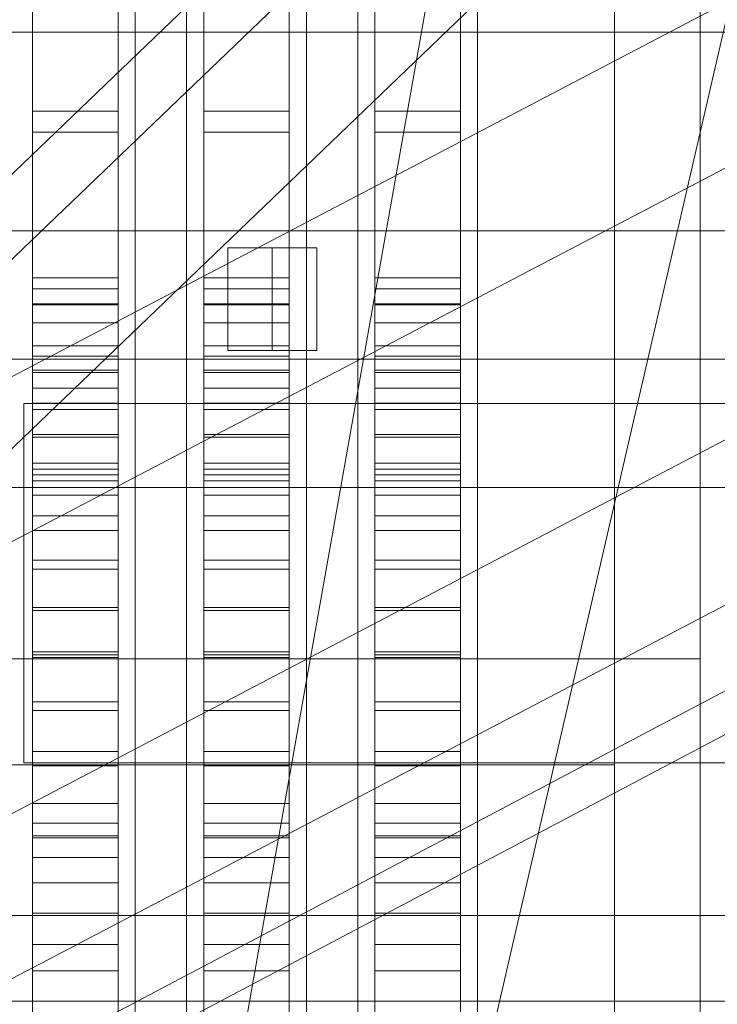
# Model space of a CAD drawing. Header units: millimetres. Extents: x -4738 to 65662, y -68080 to 6847.
# Tile 148 of 256: x -1580 to -1498, y -34340 to -34225. Entities that reach past the tile are written whole.
import ezdxf

# ---------------------------------------------------------------- set-up
doc = ezdxf.new("R2010")
doc.units = ezdxf.units.MM
for name, color, linetype, lineweight in [('COTAS_O', 1, 'Continuous', 0), ('frontal_briquetadora', 7, 'Continuous', 0), ('frontal_C03', 7, 'Continuous', 0), ('frontal_C10', 7, 'Continuous', 0), ('frontal_dosificador', 7, 'Continuous', 0)]:
    doc.layers.add(name, color=color, linetype=linetype, lineweight=lineweight)
doc.dimstyles.new('R19_100', dxfattribs={"dimtxt": 250, "dimasz": 150, "dimexe": 150, "dimexo": 80, "dimgap": 100, "dimtad": 1, "dimtih": 1, "dimtoh": 1, "dimdsep": 46, "dimcen": 0.09, "dimadec": 0, "dimazin": 0, "dimtfac": 1, "dimtdec": 4, "dimtofl": 0, "dimtmove": 0, "dimatfit": 3, "dimfxl": 1, "dimtolj": 1, "dimtzin": 0, "dimarcsym": 0})

# ---------------------------------------------------------------- blocks, each defined once
blk = doc.blocks.new('DIM_R31_47')
at = {"layer": 'COTAS_O'}
for p, q in [((-1725, -31700), (-1025, -31700)), ((-1025, -31700), (-1070, -31850)), ((-1025, -34400), (-1025, -31700)), ((-1025, -31700), (-980, -31850)), ((-1025, -34400), (-1070, -34250)), ((-1025, -34400), (-980, -34250)), ((-1725, -34400), (-1025, -34400))]:
    blk.add_line(p, q, dxfattribs=at)
blk.add_text('2700 O', height=250, rotation=90, dxfattribs=at).set_placement((-1125, -33050))
blk = doc.blocks.new('DIM_R31_48')
at = {"layer": 'COTAS_O'}
for p, q in [((-1725, -33700), (-1575, -33655)), ((1725, -33700), (1575, -33655)), ((-1725, -34400), (-1725, -33700)), ((-1725, -33700), (1725, -33700)), ((-1725, -33700), (-1575, -33745)), ((1725, -33700), (1575, -33745)), ((1725, -34400), (1725, -33700))]:
    blk.add_line(p, q, dxfattribs=at)
blk.add_text('3450 O', height=250, dxfattribs=at).set_placement((0, -33600))

msp = doc.modelspace()

# ---------------------------------------------------------------- linework, layer by layer
at = {"layer": 'frontal_briquetadora'}
for p, q in [((-1578, -34255.522), (-1578, -34023.687)), ((-1568, -34255.522), (-1568, -34023.687)), ((-1558, -34255.522), (-1558, -34023.687)), ((-1548, -34255.522), (-1548, -34023.687)), ((-1538, -34255.522), (-1538, -34023.687)), ((-1528, -34255.522), (-1528, -34023.687)), ((-1578, -34263.452), (-1578, -34031.618)), ((-1568, -34263.452), (-1568, -34031.618)), ((-1558, -34263.452), (-1558, -34031.618)), ((-1548, -34263.452), (-1548, -34031.618)), ((-1538, -34263.452), (-1538, -34031.618)), ((-1528, -34263.452), (-1528, -34031.618)), ((-1566, -34232.316), (-1566, -34213.667)), ((-1560, -34232.316), (-1560, -34213.667)), ((-1546, -34232.316), (-1546, -34213.667)), ((-1540, -34232.316), (-1540, -34213.667)), ((-1526, -34232.316), (-1526, -34213.667)), ((-1510, -34232.316), (-1510, -34213.667)), ((-1566, -34233.568), (-1566, -34215.195)), ((-1560, -34233.568), (-1560, -34215.195)), ((-1546, -34233.568), (-1546, -34215.195)), ((-1540, -34233.568), (-1540, -34215.195)), ((-1526, -34233.568), (-1526, -34215.195)), ((-1578, -34215.781), (-1578, -34236.052)), ((-1568, -34215.781), (-1568, -34236.052)), ((-1558, -34215.781), (-1558, -34236.052)), ((-1548, -34215.781), (-1548, -34236.052)), ((-1538, -34215.781), (-1538, -34236.052)), ((-1528, -34215.781), (-1528, -34236.052)), ((-1578, -34218.738), (-1578, -34238.484)), ((-1568, -34218.738), (-1568, -34238.484)), ((-1558, -34218.738), (-1558, -34238.484)), ((-1548, -34218.738), (-1548, -34238.484)), ((-1538, -34218.738), (-1538, -34238.484)), ((-1528, -34218.738), (-1528, -34238.484)), ((-1510, -34229.008), (-1510, -34225.448)), ((-1510, -34236.008), (-1510, -34229.008)), ((-1566, -34251.367), (-1566, -34232.316)), ((-1560, -34251.367), (-1560, -34232.316)), ((-1546, -34251.367), (-1546, -34232.316)), ((-1540, -34251.367), (-1540, -34232.316)), ((-1526, -34251.367), (-1526, -34232.316)), ((-1510, -34251.367), (-1510, -34232.316)), ((-1566, -34252.354), (-1566, -34233.568)), ((-1560, -34252.354), (-1560, -34233.568)), ((-1546, -34252.354), (-1546, -34233.568)), ((-1540, -34252.354), (-1540, -34233.568)), ((-1526, -34252.354), (-1526, -34233.568)), ((-1578, -34236.052), (-1578, -34256.779)), ((-1578, -34236.052), (-1568, -34236.052)), ((-1568, -34236.052), (-1568, -34256.779)), ((-1558, -34236.052), (-1558, -34256.779)), ((-1558, -34236.052), (-1548, -34236.052)), ((-1548, -34236.052), (-1548, -34256.779)), ((-1538, -34236.052), (-1538, -34256.779)), ((-1538, -34236.052), (-1528, -34236.052)), ((-1528, -34236.052), (-1528, -34256.779)), ((-1510, -34246.208), (-1510, -34236.008)), ((-1578, -34238.484), (-1578, -34258.674)), ((-1578, -34238.484), (-1568, -34238.484)), ((-1568, -34238.484), (-1568, -34258.674)), ((-1558, -34238.484), (-1558, -34258.674)), ((-1558, -34238.484), (-1548, -34238.484)), ((-1548, -34238.484), (-1548, -34258.674)), ((-1538, -34238.484), (-1538, -34258.674)), ((-1538, -34238.484), (-1528, -34238.484)), ((-1528, -34238.484), (-1528, -34258.674)), ((-1510, -34259.262), (-1510, -34246.208)), ((-1566, -34270.741), (-1566, -34251.367)), ((-1560, -34270.741), (-1560, -34251.367)), ((-1546, -34270.741), (-1546, -34251.367)), ((-1540, -34270.741), (-1540, -34251.367)), ((-1526, -34270.741), (-1526, -34251.367)), ((-1510, -34270.741), (-1510, -34251.367)), ((-1566, -34271.473), (-1566, -34252.354)), ((-1560, -34271.473), (-1560, -34252.354)), ((-1546, -34271.473), (-1546, -34252.354)), ((-1540, -34271.473), (-1540, -34252.354)), ((-1526, -34271.473), (-1526, -34252.354)), ((-1566, -34256.659), (-1566, -34253.764)), ((-1560, -34256.659), (-1560, -34253.764)), ((-1546, -34256.659), (-1546, -34253.764)), ((-1540, -34256.659), (-1540, -34253.764)), ((-1526, -34256.659), (-1526, -34253.764)), ((-1510, -34256.659), (-1510, -34253.764)), ((-1578, -34256.8), (-1578, -34255.522)), ((-1578, -34255.522), (-1568, -34255.522)), ((-1568, -34256.8), (-1568, -34255.522)), ((-1558, -34256.8), (-1558, -34255.522)), ((-1558, -34255.522), (-1548, -34255.522)), ((-1548, -34256.8), (-1548, -34255.522)), ((-1538, -34256.8), (-1538, -34255.522)), ((-1538, -34255.522), (-1528, -34255.522)), ((-1528, -34256.8), (-1528, -34255.522)), ((-1578, -34256.779), (-1578, -34277.861)), ((-1578, -34256.779), (-1568, -34256.779)), ((-1578, -34258.552), (-1578, -34256.8)), ((-1578, -34256.8), (-1568, -34256.8)), ((-1568, -34256.779), (-1568, -34277.861)), ((-1568, -34258.552), (-1568, -34256.8)), ((-1566, -34262.386), (-1566, -34256.659)), ((-1560, -34262.386), (-1560, -34256.659)), ((-1558, -34256.779), (-1558, -34277.861)), ((-1558, -34256.779), (-1548, -34256.779)), ((-1558, -34258.552), (-1558, -34256.8)), ((-1558, -34256.8), (-1548, -34256.8)), ((-1548, -34256.779), (-1548, -34277.861)), ((-1548, -34258.552), (-1548, -34256.8)), ((-1546, -34262.386), (-1546, -34256.659)), ((-1540, -34262.386), (-1540, -34256.659)), ((-1538, -34256.779), (-1538, -34277.861)), ((-1538, -34256.779), (-1528, -34256.779)), ((-1538, -34258.552), (-1538, -34256.8)), ((-1538, -34256.8), (-1528, -34256.8)), ((-1528, -34256.779), (-1528, -34277.861)), ((-1528, -34258.552), (-1528, -34256.8)), ((-1526, -34262.386), (-1526, -34256.659)), ((-1510, -34262.386), (-1510, -34256.659)), ((-1578, -34260.772), (-1578, -34258.552)), ((-1578, -34258.552), (-1568, -34258.552)), ((-1578, -34258.674), (-1578, -34279.211)), ((-1578, -34258.674), (-1568, -34258.674)), ((-1568, -34260.772), (-1568, -34258.552)), ((-1568, -34258.674), (-1568, -34279.211)), ((-1558, -34260.772), (-1558, -34258.552)), ((-1558, -34258.552), (-1548, -34258.552)), ((-1558, -34258.674), (-1558, -34279.211)), ((-1558, -34258.674), (-1548, -34258.674)), ((-1548, -34260.772), (-1548, -34258.552)), ((-1548, -34258.674), (-1548, -34279.211)), ((-1538, -34260.772), (-1538, -34258.552)), ((-1538, -34258.552), (-1528, -34258.552)), ((-1538, -34258.674), (-1538, -34279.211)), ((-1538, -34258.674), (-1528, -34258.674)), ((-1528, -34260.772), (-1528, -34258.552)), ((-1528, -34258.674), (-1528, -34279.211)), ((-1510, -34274.725), (-1510, -34259.262)), ((-1578, -34263.45), (-1578, -34260.772)), ((-1578, -34260.772), (-1568, -34260.772)), ((-1568, -34263.45), (-1568, -34260.772)), ((-1558, -34263.45), (-1558, -34260.772)), ((-1558, -34260.772), (-1548, -34260.772)), ((-1548, -34263.45), (-1548, -34260.772)), ((-1538, -34263.45), (-1538, -34260.772)), ((-1538, -34260.772), (-1528, -34260.772)), ((-1528, -34263.45), (-1528, -34260.772)), ((-1510, -34266.326), (-1510, -34260.713)), ((-1566, -34270.817), (-1566, -34262.386)), ((-1560, -34270.817), (-1560, -34262.386)), ((-1546, -34270.817), (-1546, -34262.386)), ((-1540, -34270.817), (-1540, -34262.386)), ((-1526, -34270.817), (-1526, -34262.386)), ((-1510, -34270.817), (-1510, -34262.386)), ((-1578, -34266.579), (-1578, -34263.45)), ((-1578, -34263.45), (-1568, -34263.45)), ((-1578, -34264.651), (-1578, -34263.452)), ((-1568, -34266.579), (-1568, -34263.45)), ((-1568, -34264.651), (-1568, -34263.452)), ((-1558, -34266.579), (-1558, -34263.45)), ((-1558, -34263.45), (-1548, -34263.45)), ((-1558, -34264.651), (-1558, -34263.452)), ((-1548, -34266.579), (-1548, -34263.45)), ((-1548, -34264.651), (-1548, -34263.452)), ((-1538, -34266.579), (-1538, -34263.45)), ((-1538, -34263.45), (-1528, -34263.45)), ((-1538, -34264.651), (-1538, -34263.452)), ((-1528, -34266.579), (-1528, -34263.45)), ((-1528, -34264.651), (-1528, -34263.452)), ((-1578, -34266.294), (-1578, -34264.651)), ((-1578, -34264.651), (-1568, -34264.651)), ((-1568, -34266.294), (-1568, -34264.651)), ((-1566, -34267.072), (-1566, -34263.81)), ((-1560, -34267.072), (-1560, -34263.81)), ((-1558, -34266.294), (-1558, -34264.651)), ((-1558, -34264.651), (-1548, -34264.651)), ((-1548, -34266.294), (-1548, -34264.651)), ((-1546, -34267.072), (-1546, -34263.81)), ((-1540, -34267.072), (-1540, -34263.81)), ((-1538, -34266.294), (-1538, -34264.651)), ((-1538, -34264.651), (-1528, -34264.651)), ((-1528, -34266.294), (-1528, -34264.651)), ((-1526, -34267.072), (-1526, -34263.81)), ((-1578, -34268.376), (-1578, -34266.294)), ((-1578, -34266.294), (-1568, -34266.294)), ((-1578, -34270.144), (-1578, -34266.579)), ((-1578, -34266.579), (-1568, -34266.579)), ((-1568, -34268.376), (-1568, -34266.294)), ((-1568, -34270.144), (-1568, -34266.579)), ((-1566, -34273.507), (-1566, -34267.072)), ((-1560, -34273.507), (-1560, -34267.072)), ((-1558, -34268.376), (-1558, -34266.294)), ((-1558, -34266.294), (-1548, -34266.294)), ((-1558, -34270.144), (-1558, -34266.579)), ((-1558, -34266.579), (-1548, -34266.579)), ((-1548, -34268.376), (-1548, -34266.294)), ((-1548, -34270.144), (-1548, -34266.579)), ((-1546, -34273.507), (-1546, -34267.072)), ((-1540, -34273.507), (-1540, -34267.072)), ((-1538, -34268.376), (-1538, -34266.294)), ((-1538, -34266.294), (-1528, -34266.294)), ((-1538, -34270.144), (-1538, -34266.579)), ((-1538, -34266.579), (-1528, -34266.579)), ((-1528, -34268.376), (-1528, -34266.294)), ((-1528, -34270.144), (-1528, -34266.579)), ((-1526, -34273.507), (-1526, -34267.072)), ((-1510, -34277.098), (-1510, -34266.326)), ((-1578, -34270.889), (-1578, -34268.376)), ((-1578, -34268.376), (-1568, -34268.376)), ((-1568, -34270.889), (-1568, -34268.376)), ((-1558, -34270.889), (-1558, -34268.376)), ((-1558, -34268.376), (-1548, -34268.376)), ((-1548, -34270.889), (-1548, -34268.376)), ((-1538, -34270.889), (-1538, -34268.376)), ((-1538, -34268.376), (-1528, -34268.376)), ((-1528, -34270.889), (-1528, -34268.376)), ((-1578, -34274.134), (-1578, -34270.144)), ((-1578, -34270.144), (-1568, -34270.144)), ((-1568, -34274.134), (-1568, -34270.144)), ((-1558, -34274.134), (-1558, -34270.144)), ((-1558, -34270.144), (-1548, -34270.144)), ((-1548, -34274.134), (-1548, -34270.144)), ((-1538, -34274.134), (-1538, -34270.144)), ((-1538, -34270.144), (-1528, -34270.144)), ((-1528, -34274.134), (-1528, -34270.144)), ((-1578, -34273.823), (-1578, -34270.889)), ((-1578, -34270.889), (-1568, -34270.889)), ((-1568, -34273.823), (-1568, -34270.889)), ((-1566, -34290.358), (-1566, -34270.741)), ((-1566, -34281.762), (-1566, -34270.817)), ((-1566, -34290.842), (-1566, -34271.473)), ((-1560, -34290.358), (-1560, -34270.741)), ((-1560, -34281.762), (-1560, -34270.817)), ((-1560, -34290.842), (-1560, -34271.473)), ((-1558, -34273.823), (-1558, -34270.889)), ((-1558, -34270.889), (-1548, -34270.889)), ((-1548, -34273.823), (-1548, -34270.889)), ((-1546, -34290.358), (-1546, -34270.741)), ((-1546, -34281.762), (-1546, -34270.817)), ((-1546, -34290.842), (-1546, -34271.473)), ((-1540, -34290.358), (-1540, -34270.741)), ((-1540, -34281.762), (-1540, -34270.817)), ((-1540, -34290.842), (-1540, -34271.473)), ((-1538, -34273.823), (-1538, -34270.889)), ((-1538, -34270.889), (-1528, -34270.889)), ((-1528, -34273.823), (-1528, -34270.889)), ((-1526, -34290.358), (-1526, -34270.741)), ((-1526, -34281.762), (-1526, -34270.817)), ((-1526, -34290.842), (-1526, -34271.473)), ((-1510, -34290.358), (-1510, -34270.741)), ((-1510, -34281.762), (-1510, -34270.817)), ((-1578, -34277.168), (-1578, -34273.823)), ((-1578, -34273.823), (-1568, -34273.823)), ((-1568, -34277.168), (-1568, -34273.823)), ((-1566, -34282.94), (-1566, -34273.507)), ((-1560, -34282.94), (-1560, -34273.507)), ((-1558, -34277.168), (-1558, -34273.823)), ((-1558, -34273.823), (-1548, -34273.823)), ((-1548, -34277.168), (-1548, -34273.823)), ((-1546, -34282.94), (-1546, -34273.507)), ((-1540, -34282.94), (-1540, -34273.507)), ((-1538, -34277.168), (-1538, -34273.823)), ((-1538, -34273.823), (-1528, -34273.823)), ((-1528, -34277.168), (-1528, -34273.823)), ((-1526, -34282.94), (-1526, -34273.507)), ((-1578, -34278.533), (-1578, -34274.134)), ((-1578, -34274.134), (-1568, -34274.134)), ((-1568, -34278.533), (-1568, -34274.134)), ((-1558, -34278.533), (-1558, -34274.134)), ((-1558, -34274.134), (-1548, -34274.134)), ((-1548, -34278.533), (-1548, -34274.134)), ((-1538, -34278.533), (-1538, -34274.134)), ((-1538, -34274.134), (-1528, -34274.134)), ((-1528, -34278.533), (-1528, -34274.134)), ((-1510, -34292.07), (-1510, -34274.725)), ((-1578, -34280.91), (-1578, -34277.168)), ((-1578, -34277.168), (-1568, -34277.168)), ((-1568, -34280.91), (-1568, -34277.168)), ((-1558, -34280.91), (-1558, -34277.168)), ((-1558, -34277.168), (-1548, -34277.168)), ((-1548, -34280.91), (-1548, -34277.168)), ((-1538, -34280.91), (-1538, -34277.168)), ((-1538, -34277.168), (-1528, -34277.168)), ((-1528, -34280.91), (-1528, -34277.168)), ((-1510, -34292.155), (-1510, -34277.098)), ((-1578, -34277.861), (-1578, -34299.197)), ((-1578, -34277.861), (-1568, -34277.861)), ((-1578, -34283.325), (-1578, -34278.533)), ((-1578, -34278.533), (-1568, -34278.533)), ((-1568, -34277.861), (-1568, -34299.197)), ((-1568, -34283.325), (-1568, -34278.533)), ((-1558, -34277.861), (-1558, -34299.197)), ((-1558, -34277.861), (-1548, -34277.861)), ((-1558, -34283.325), (-1558, -34278.533)), ((-1558, -34278.533), (-1548, -34278.533)), ((-1548, -34277.861), (-1548, -34299.197)), ((-1548, -34283.325), (-1548, -34278.533)), ((-1538, -34277.861), (-1538, -34299.197)), ((-1538, -34277.861), (-1528, -34277.861)), ((-1538, -34283.325), (-1538, -34278.533)), ((-1538, -34278.533), (-1528, -34278.533)), ((-1528, -34277.861), (-1528, -34299.197)), ((-1528, -34283.325), (-1528, -34278.533)), ((-1578, -34279.211), (-1578, -34299.994)), ((-1578, -34279.211), (-1568, -34279.211)), ((-1568, -34279.211), (-1568, -34299.994)), ((-1558, -34279.211), (-1558, -34299.994)), ((-1558, -34279.211), (-1548, -34279.211)), ((-1548, -34279.211), (-1548, -34299.994)), ((-1538, -34279.211), (-1538, -34299.994)), ((-1538, -34279.211), (-1528, -34279.211)), ((-1528, -34279.211), (-1528, -34299.994)), ((-1578, -34285.036), (-1578, -34280.91)), ((-1578, -34280.91), (-1568, -34280.91)), ((-1568, -34285.036), (-1568, -34280.91)), ((-1558, -34285.036), (-1558, -34280.91)), ((-1558, -34280.91), (-1548, -34280.91)), ((-1548, -34285.036), (-1548, -34280.91)), ((-1538, -34285.036), (-1538, -34280.91)), ((-1538, -34280.91), (-1528, -34280.91)), ((-1528, -34285.036), (-1528, -34280.91)), ((-1566, -34294.978), (-1566, -34281.762)), ((-1560, -34294.978), (-1560, -34281.762)), ((-1546, -34294.978), (-1546, -34281.762)), ((-1540, -34294.978), (-1540, -34281.762)), ((-1526, -34294.978), (-1526, -34281.762)), ((-1510, -34294.978), (-1510, -34281.762)), ((-1566, -34295.113), (-1566, -34282.94)), ((-1560, -34295.113), (-1560, -34282.94)), ((-1546, -34295.113), (-1546, -34282.94)), ((-1540, -34295.113), (-1540, -34282.94)), ((-1526, -34295.113), (-1526, -34282.94)), ((-1578, -34288.491), (-1578, -34283.325)), ((-1578, -34283.325), (-1568, -34283.325)), ((-1568, -34288.491), (-1568, -34283.325)), ((-1558, -34288.491), (-1558, -34283.325)), ((-1558, -34283.325), (-1548, -34283.325)), ((-1548, -34288.491), (-1548, -34283.325)), ((-1538, -34288.491), (-1538, -34283.325)), ((-1538, -34283.325), (-1528, -34283.325)), ((-1528, -34288.491), (-1528, -34283.325)), ((-1578, -34289.531), (-1578, -34285.036)), ((-1578, -34285.036), (-1568, -34285.036)), ((-1568, -34289.531), (-1568, -34285.036)), ((-1558, -34289.531), (-1558, -34285.036)), ((-1558, -34285.036), (-1548, -34285.036)), ((-1548, -34289.531), (-1548, -34285.036)), ((-1538, -34289.531), (-1538, -34285.036)), ((-1538, -34285.036), (-1528, -34285.036)), ((-1528, -34289.531), (-1528, -34285.036)), ((-1578, -34294.013), (-1578, -34288.491)), ((-1578, -34288.491), (-1568, -34288.491)), ((-1568, -34294.013), (-1568, -34288.491)), ((-1558, -34294.013), (-1558, -34288.491)), ((-1558, -34288.491), (-1548, -34288.491)), ((-1548, -34294.013), (-1548, -34288.491)), ((-1538, -34294.013), (-1538, -34288.491)), ((-1538, -34288.491), (-1528, -34288.491)), ((-1528, -34294.013), (-1528, -34288.491)), ((-1578, -34294.377), (-1578, -34289.531)), ((-1578, -34289.531), (-1568, -34289.531)), ((-1568, -34294.377), (-1568, -34289.531)), ((-1558, -34294.377), (-1558, -34289.531)), ((-1558, -34289.531), (-1548, -34289.531)), ((-1548, -34294.377), (-1548, -34289.531)), ((-1538, -34294.377), (-1538, -34289.531)), ((-1538, -34289.531), (-1528, -34289.531)), ((-1528, -34294.377), (-1528, -34289.531)), ((-1510, -34294.404), (-1510, -34289.963)), ((-1566, -34310.138), (-1566, -34290.358)), ((-1566, -34310.379), (-1566, -34290.842)), ((-1560, -34310.138), (-1560, -34290.358)), ((-1560, -34310.379), (-1560, -34290.842)), ((-1546, -34310.138), (-1546, -34290.358)), ((-1546, -34310.379), (-1546, -34290.842)), ((-1540, -34310.138), (-1540, -34290.358)), ((-1540, -34310.379), (-1540, -34290.842)), ((-1526, -34310.138), (-1526, -34290.358)), ((-1526, -34310.379), (-1526, -34290.842)), ((-1510, -34310.138), (-1510, -34290.358)), ((-1510, -34310.706), (-1510, -34292.07)), ((-1510, -34310.279), (-1510, -34292.155)), ((-1578, -34299.87), (-1578, -34294.013)), ((-1578, -34294.013), (-1568, -34294.013)), ((-1578, -34299.557), (-1578, -34294.377)), ((-1578, -34294.377), (-1568, -34294.377)), ((-1568, -34299.87), (-1568, -34294.013)), ((-1568, -34299.557), (-1568, -34294.377)), ((-1558, -34299.87), (-1558, -34294.013)), ((-1558, -34294.013), (-1548, -34294.013)), ((-1558, -34299.557), (-1558, -34294.377)), ((-1558, -34294.377), (-1548, -34294.377)), ((-1548, -34299.87), (-1548, -34294.013)), ((-1548, -34299.557), (-1548, -34294.377)), ((-1538, -34299.87), (-1538, -34294.013)), ((-1538, -34294.013), (-1528, -34294.013)), ((-1538, -34299.557), (-1538, -34294.377)), ((-1538, -34294.377), (-1528, -34294.377)), ((-1528, -34299.87), (-1528, -34294.013)), ((-1528, -34299.557), (-1528, -34294.377)), ((-1510, -34302.407), (-1510, -34294.404)), ((-1566, -34310.168), (-1566, -34294.978)), ((-1566, -34309.694), (-1566, -34295.113)), ((-1560, -34310.168), (-1560, -34294.978)), ((-1560, -34309.694), (-1560, -34295.113)), ((-1546, -34310.168), (-1546, -34294.978)), ((-1546, -34309.694), (-1546, -34295.113)), ((-1540, -34310.168), (-1540, -34294.978)), ((-1540, -34309.694), (-1540, -34295.113)), ((-1526, -34310.168), (-1526, -34294.978)), ((-1526, -34309.694), (-1526, -34295.113)), ((-1510, -34310.168), (-1510, -34294.978)), ((-1578, -34299.197), (-1578, -34320.682)), ((-1578, -34299.197), (-1568, -34299.197)), ((-1568, -34299.197), (-1568, -34320.682)), ((-1558, -34299.197), (-1558, -34320.682)), ((-1558, -34299.197), (-1548, -34299.197)), ((-1548, -34299.197), (-1548, -34320.682)), ((-1538, -34299.197), (-1538, -34320.682)), ((-1538, -34299.197), (-1528, -34299.197)), ((-1528, -34299.197), (-1528, -34320.682)), ((-1578, -34305.05), (-1578, -34299.557)), ((-1578, -34299.557), (-1568, -34299.557)), ((-1578, -34306.039), (-1578, -34299.87)), ((-1578, -34299.87), (-1568, -34299.87)), ((-1578, -34299.994), (-1578, -34320.923)), ((-1578, -34299.994), (-1568, -34299.994)), ((-1568, -34305.05), (-1568, -34299.557)), ((-1568, -34306.039), (-1568, -34299.87)), ((-1568, -34299.994), (-1568, -34320.923)), ((-1558, -34305.05), (-1558, -34299.557)), ((-1558, -34299.557), (-1548, -34299.557)), ((-1558, -34306.039), (-1558, -34299.87)), ((-1558, -34299.87), (-1548, -34299.87)), ((-1558, -34299.994), (-1558, -34320.923)), ((-1558, -34299.994), (-1548, -34299.994)), ((-1548, -34305.05), (-1548, -34299.557)), ((-1548, -34306.039), (-1548, -34299.87)), ((-1548, -34299.994), (-1548, -34320.923)), ((-1538, -34305.05), (-1538, -34299.557)), ((-1538, -34299.557), (-1528, -34299.557)), ((-1538, -34306.039), (-1538, -34299.87)), ((-1538, -34299.87), (-1528, -34299.87)), ((-1538, -34299.994), (-1538, -34320.923)), ((-1538, -34299.994), (-1528, -34299.994)), ((-1528, -34305.05), (-1528, -34299.557)), ((-1528, -34306.039), (-1528, -34299.87)), ((-1528, -34299.994), (-1528, -34320.923)), ((-1510, -34312.386), (-1510, -34302.407)), ((-1578, -34310.837), (-1578, -34305.05)), ((-1578, -34305.05), (-1568, -34305.05)), ((-1568, -34310.837), (-1568, -34305.05)), ((-1558, -34310.837), (-1558, -34305.05)), ((-1558, -34305.05), (-1548, -34305.05)), ((-1548, -34310.837), (-1548, -34305.05)), ((-1538, -34310.837), (-1538, -34305.05)), ((-1538, -34305.05), (-1528, -34305.05)), ((-1528, -34310.837), (-1528, -34305.05)), ((-1578, -34312.499), (-1578, -34306.039)), ((-1578, -34306.039), (-1568, -34306.039)), ((-1568, -34312.499), (-1568, -34306.039)), ((-1558, -34312.499), (-1558, -34306.039)), ((-1558, -34306.039), (-1548, -34306.039)), ((-1548, -34312.499), (-1548, -34306.039)), ((-1538, -34312.499), (-1538, -34306.039)), ((-1538, -34306.039), (-1528, -34306.039)), ((-1528, -34312.499), (-1528, -34306.039)), ((-1566, -34326.286), (-1566, -34309.694)), ((-1560, -34326.286), (-1560, -34309.694)), ((-1546, -34326.286), (-1546, -34309.694)), ((-1540, -34326.286), (-1540, -34309.694)), ((-1526, -34326.286), (-1526, -34309.694)), ((-1578, -34316.896), (-1578, -34310.837)), ((-1578, -34310.837), (-1568, -34310.837)), ((-1568, -34316.896), (-1568, -34310.837)), ((-1566, -34330), (-1566, -34310.138)), ((-1566, -34326.995), (-1566, -34310.168)), ((-1566, -34330), (-1566, -34310.379)), ((-1560, -34330), (-1560, -34310.138)), ((-1560, -34326.995), (-1560, -34310.168)), ((-1560, -34330), (-1560, -34310.379)), ((-1558, -34316.896), (-1558, -34310.837)), ((-1558, -34310.837), (-1548, -34310.837)), ((-1548, -34316.896), (-1548, -34310.837)), ((-1546, -34330), (-1546, -34310.138)), ((-1546, -34326.995), (-1546, -34310.168)), ((-1546, -34330), (-1546, -34310.379)), ((-1540, -34330), (-1540, -34310.138)), ((-1540, -34326.995), (-1540, -34310.168)), ((-1540, -34330), (-1540, -34310.379)), ((-1538, -34316.896), (-1538, -34310.837)), ((-1538, -34310.837), (-1528, -34310.837)), ((-1528, -34316.896), (-1528, -34310.837)), ((-1526, -34330), (-1526, -34310.138)), ((-1526, -34326.995), (-1526, -34310.168)), ((-1526, -34330), (-1526, -34310.379)), ((-1510, -34330), (-1510, -34310.138)), ((-1510, -34326.995), (-1510, -34310.168)), ((-1510, -34330), (-1510, -34310.279)), ((-1510, -34330), (-1510, -34310.706)), ((-1660, -34312.386), (-1510, -34312.386)), ((-1578, -34319.224), (-1578, -34312.499)), ((-1578, -34312.499), (-1568, -34312.499)), ((-1568, -34319.224), (-1568, -34312.499)), ((-1558, -34319.224), (-1558, -34312.499)), ((-1558, -34312.499), (-1548, -34312.499)), ((-1548, -34319.224), (-1548, -34312.499)), ((-1538, -34319.224), (-1538, -34312.499)), ((-1538, -34312.499), (-1528, -34312.499)), ((-1528, -34319.224), (-1528, -34312.499)), ((-1510, -34312.386), (-1510, -34322.365)), ((-1578, -34323.204), (-1578, -34316.896)), ((-1578, -34316.896), (-1568, -34316.896)), ((-1568, -34323.204), (-1568, -34316.896)), ((-1558, -34323.204), (-1558, -34316.896)), ((-1558, -34316.896), (-1548, -34316.896)), ((-1548, -34323.204), (-1548, -34316.896)), ((-1538, -34323.204), (-1538, -34316.896)), ((-1538, -34316.896), (-1528, -34316.896)), ((-1528, -34323.204), (-1528, -34316.896)), ((-1578, -34326.189), (-1578, -34319.224)), ((-1578, -34319.224), (-1568, -34319.224)), ((-1568, -34326.189), (-1568, -34319.224)), ((-1558, -34326.189), (-1558, -34319.224)), ((-1558, -34319.224), (-1548, -34319.224)), ((-1548, -34326.189), (-1548, -34319.224)), ((-1538, -34326.189), (-1538, -34319.224)), ((-1538, -34319.224), (-1528, -34319.224)), ((-1528, -34326.189), (-1528, -34319.224)), ((-1578, -34320.682), (-1578, -34342.212)), ((-1578, -34320.682), (-1568, -34320.682)), ((-1578, -34320.923), (-1578, -34341.896)), ((-1578, -34320.923), (-1568, -34320.923)), ((-1568, -34320.682), (-1568, -34342.212)), ((-1568, -34320.923), (-1568, -34341.896)), ((-1558, -34320.682), (-1558, -34342.212)), ((-1558, -34320.682), (-1548, -34320.682)), ((-1558, -34320.923), (-1558, -34341.896)), ((-1558, -34320.923), (-1548, -34320.923)), ((-1548, -34320.682), (-1548, -34342.212)), ((-1548, -34320.923), (-1548, -34341.896)), ((-1538, -34320.682), (-1538, -34342.212)), ((-1538, -34320.682), (-1528, -34320.682)), ((-1538, -34320.923), (-1538, -34341.896)), ((-1538, -34320.923), (-1528, -34320.923)), ((-1528, -34320.682), (-1528, -34342.212)), ((-1528, -34320.923), (-1528, -34341.896)), ((-1510, -34322.365), (-1510, -34330.368)), ((-1578, -34329.737), (-1578, -34323.204)), ((-1578, -34323.204), (-1568, -34323.204)), ((-1568, -34329.737), (-1568, -34323.204)), ((-1558, -34329.737), (-1558, -34323.204)), ((-1558, -34323.204), (-1548, -34323.204)), ((-1548, -34329.737), (-1548, -34323.204)), ((-1538, -34329.737), (-1538, -34323.204)), ((-1538, -34323.204), (-1528, -34323.204)), ((-1528, -34329.737), (-1528, -34323.204)), ((-1578, -34333.368), (-1578, -34326.189)), ((-1578, -34326.189), (-1568, -34326.189)), ((-1568, -34333.368), (-1568, -34326.189)), ((-1566, -34344.436), (-1566, -34326.286)), ((-1566, -34345.082), (-1566, -34326.995)), ((-1560, -34344.436), (-1560, -34326.286)), ((-1560, -34345.082), (-1560, -34326.995)), ((-1558, -34333.368), (-1558, -34326.189)), ((-1558, -34326.189), (-1548, -34326.189)), ((-1548, -34333.368), (-1548, -34326.189)), ((-1546, -34344.436), (-1546, -34326.286)), ((-1546, -34345.082), (-1546, -34326.995)), ((-1540, -34344.436), (-1540, -34326.286)), ((-1540, -34345.082), (-1540, -34326.995)), ((-1538, -34333.368), (-1538, -34326.189)), ((-1538, -34326.189), (-1528, -34326.189)), ((-1528, -34333.368), (-1528, -34326.189)), ((-1526, -34344.436), (-1526, -34326.286)), ((-1526, -34345.082), (-1526, -34326.995)), ((-1510, -34345.082), (-1510, -34326.995)), ((-1660, -34330), (-1510, -34330)), ((-1580, -34330), (-1566, -34330)), ((-1578, -34336.471), (-1578, -34329.737)), ((-1578, -34329.737), (-1568, -34329.737)), ((-1568, -34336.471), (-1568, -34329.737)), ((-1560, -34330), (-1566, -34330)), ((-1566, -34330), (-1566, -34349.862)), ((-1566, -34330), (-1566, -34349.621)), ((-1560, -34330), (-1546, -34330)), ((-1560, -34330), (-1560, -34349.862)), ((-1560, -34330), (-1560, -34349.621)), ((-1558, -34336.471), (-1558, -34329.737)), ((-1558, -34329.737), (-1548, -34329.737)), ((-1548, -34336.471), (-1548, -34329.737)), ((-1540, -34330), (-1546, -34330)), ((-1546, -34330), (-1546, -34349.862)), ((-1546, -34330), (-1546, -34349.621)), ((-1540, -34330), (-1526, -34330)), ((-1540, -34330), (-1540, -34349.862)), ((-1540, -34330), (-1540, -34349.621)), ((-1538, -34336.471), (-1538, -34329.737)), ((-1538, -34329.737), (-1528, -34329.737)), ((-1528, -34336.471), (-1528, -34329.737)), ((-1510, -34330), (-1526, -34330)), ((-1526, -34330), (-1526, -34349.862)), ((-1526, -34330), (-1526, -34349.621)), ((-1510, -34330), (-1510, -34349.721)), ((-1490, -34330), (-1510, -34330)), ((-1510, -34330), (-1510, -34349.862)), ((-1510, -34330), (-1510, -34349.294)), ((-1510, -34330.368), (-1510, -34334.809)), ((-1578, -34340.735), (-1578, -34333.368)), ((-1578, -34333.368), (-1568, -34333.368)), ((-1568, -34340.735), (-1568, -34333.368)), ((-1558, -34340.735), (-1558, -34333.368)), ((-1558, -34333.368), (-1548, -34333.368)), ((-1548, -34340.735), (-1548, -34333.368)), ((-1538, -34340.735), (-1538, -34333.368)), ((-1538, -34333.368), (-1528, -34333.368)), ((-1528, -34340.735), (-1528, -34333.368)), ((-1578, -34343.381), (-1578, -34336.471)), ((-1578, -34336.471), (-1568, -34336.471)), ((-1568, -34343.381), (-1568, -34336.471)), ((-1558, -34343.381), (-1558, -34336.471)), ((-1558, -34336.471), (-1548, -34336.471)), ((-1548, -34343.381), (-1548, -34336.471)), ((-1538, -34343.381), (-1538, -34336.471)), ((-1538, -34336.471), (-1528, -34336.471)), ((-1528, -34343.381), (-1528, -34336.471))]:
    msp.add_line(p, q, dxfattribs=at)
at = {"layer": 'frontal_C03'}
for p, q in [((-1500, -34954.179), (-1500, -32259.264)), ((-1500, -32263.162), (-1500, -34958.077)), ((-1500, -35437.51), (-1500, -32742.595)), ((-1500, -32746.492), (-1500, -35441.408)), ((-1845, -35988), (-1415, -33563.95)), ((-1903.922, -35988), (-1485, -34173.45)), ((-1579, -34270.165), (1579, -34270.165)), ((-1579, -34312.165), (-1579, -34270.165)), ((-1579, -34312.165), (1579, -34312.165))]:
    msp.add_line(p, q, dxfattribs=at)
at = {"layer": 'frontal_C10'}
for p, q in [((-4449.639, -35862.156), (-440.917, -33746.29)), ((-440.523, -33751.187), (-4449.244, -35867.053)), ((-1694.337, -34352.76), (-1249.842, -33926.045)), ((-1713.232, -34380.849), (-1268.737, -33954.133)), ((-1690.22, -34380.849), (-1245.724, -33954.133)), ((-1264.774, -34101.739), (-1724.153, -34342.312)), ((-1687.333, -34342.312), (-1227.954, -34101.739)), ((-1720.236, -34391.297), (-1260.857, -34150.724)), ((-1683.416, -34391.297), (-1224.037, -34150.724)), ((-1241.208, -34226.801), (-2023.631, -34226.801))]:
    msp.add_line(p, q, dxfattribs=at)
at = {"layer": 'frontal_dosificador'}
for p, q in [((-210, -34250), (-1790, -34250)), ((-1490, -34250), (-1660, -34250)), ((-1550, -34252), (-1555.196, -34252)), ((-1555.196, -34264), (-1555.196, -34252)), ((-1550, -34252), (-1544.804, -34252)), ((-1550, -34252), (-1550, -34264)), ((-1544.804, -34264), (-1544.804, -34252)), ((-1550, -34264), (-1555.196, -34264)), ((-1544.804, -34264), (-1550, -34264)), ((-1490, -34265), (-1660, -34265)), ((-1500, -34265), (-1650, -34265)), ((-1500, -34300), (-1500, -34265)), ((-500, -34280), (-1770, -34280)), ((-1500, -34300), (-1650, -34300)), ((-1500, -34340), (-1500, -34300)), ((-500, -34340), (-1850, -34340)), ((-500, -34340), (-1770, -34340)), ((-1500, -34340), (-1650, -34340))]:
    msp.add_line(p, q, dxfattribs=at)

# ---------------------------------------------------------------- dimensions: what is measured, and where the dimension line sits
at = {"layer": 'COTAS_O'}
for p2, distance, picture, middle in [((-1725, -31700), -700, 'DIM_R31_47', (-1025, -33050)), ((1725, -34400), 700, 'DIM_R31_48', (0, -33700))]:
    dim = msp.add_aligned_dim(p1=(-1725, -34400), p2=p2, distance=distance, text='<> O', dimstyle='R19_100', dxfattribs=at)
    dim.commit()
    dim.dimension.update_dxf_attribs({"geometry": picture, "text_midpoint": middle})

doc.saveas('drawing.dxf')
